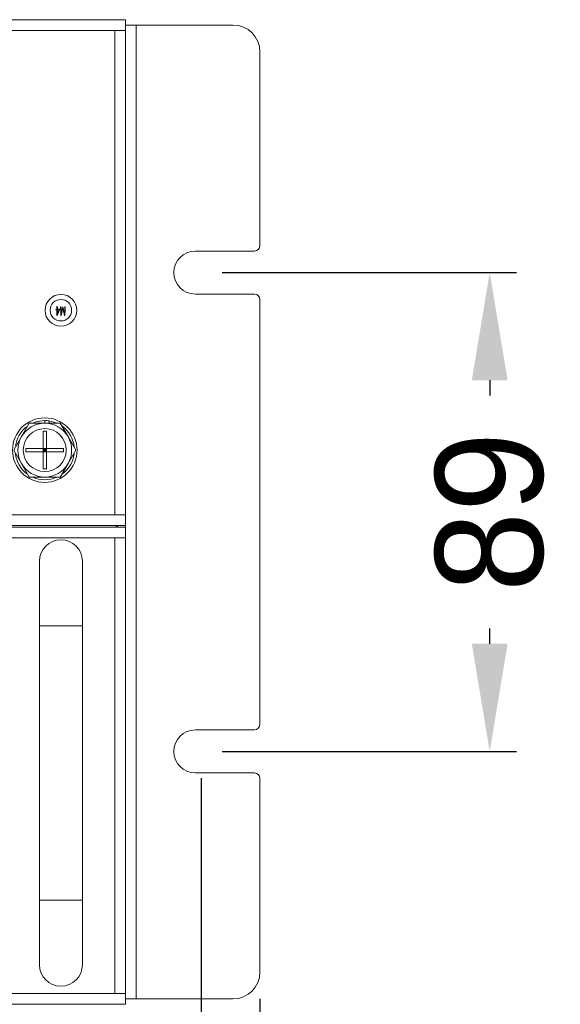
# Model space of a CAD drawing. Header units: millimetres. Extents: x 2378 to 2971, y 310 to 1352.
# Tile 21 of 23: x 2870 to 2971, y 403 to 586. Entities that reach past the tile are written whole.
import ezdxf

# ---------------------------------------------------------------- set-up
doc = ezdxf.new("R2010")
doc.units = ezdxf.units.MM
doc.header["$PDSIZE"] = -1
doc.dimstyles.new('ISO-25', dxfattribs={"dimtxt": 2.5, "dimasz": 2.5, "dimexe": 1.25, "dimexo": 0.625, "dimtad": 1, "dimtxsty": 'Standard', "dimcen": 2.5, "dimadec": 0, "dimazin": 0, "dimtfac": 1, "dimtmove": 0, "dimatfit": 3, "dimfxl": 0, "dimarcsym": 0})

# ---------------------------------------------------------------- blocks, each defined once
blk = doc.blocks.new('*D89')
at = {"color": 4, "linetype": 'Continuous', "lineweight": -2, "transparency": 16777216}
for p, q in [((2424.86, 404.02), (2424.86, 321.55)), ((2914.86, 404.02), (2914.86, 321.55)), ((2444.86, 326.55), (2633.46, 326.55)), ((2894.86, 326.55), (2693.46, 326.55))]:
    blk.add_line(p, q, dxfattribs=at)
at = {"color": 4, "linetype": 'Continuous', "transparency": 16777216}
for points in [[(2444.86, 329.88), (2444.86, 323.22), (2424.86, 326.55)], [(2894.86, 329.88), (2894.86, 323.22), (2914.86, 326.55)]]:
    blk.add_solid(points, dxfattribs=at)
at = {"layer": 'Defpoints', "color": 0, "linetype": 'Continuous', "transparency": 16777216}
for p in [(2424.86, 409.02), (2914.86, 409.02), (2914.86, 326.55)]:
    blk.add_point(p, dxfattribs=at)
at = {"color": 4, "linetype": 'Continuous', "lineweight": 5, "transparency": 16777216, "insert": (2663.46, 336.55), "char_height": 20, "attachment_point": 2}
blk.add_mtext('490', dxfattribs=at)
blk = doc.blocks.new('*D90')
at = {"color": 4, "lineweight": -2, "transparency": 16777216}
for p, q in [((2907.86, 539.02), (2962.6, 539.02)), ((2957.6, 519.02), (2957.6, 516.19)), ((2957.6, 470.02), (2957.6, 472.85)), ((2907.86, 450.02), (2962.6, 450.02))]:
    blk.add_line(p, q, dxfattribs=at)
at = {"color": 4, "transparency": 16777216}
for points in [[(2954.27, 519.02), (2960.93, 519.02), (2957.6, 539.02)], [(2954.27, 470.02), (2960.93, 470.02), (2957.6, 450.02)]]:
    blk.add_solid(points, dxfattribs=at)
at = {"layer": 'Defpoints', "color": 0, "transparency": 16777216}
for p in [(2902.86, 539.02), (2902.86, 450.02), (2957.6, 450.02)]:
    blk.add_point(p, dxfattribs=at)
at = {"color": 4, "lineweight": 5, "transparency": 16777216, "insert": (2957.6, 494.52), "char_height": 20, "attachment_point": 5, "rotation": 90}
blk.add_mtext('89', dxfattribs=at)
blk = doc.blocks.new('*D91')
at = {"color": 4, "linetype": 'ByBlock', "lineweight": -2, "transparency": 16777216}
for p, q in [((2435.87, 445.01), (2435.87, 365.92)), ((2903.92, 445.02), (2903.92, 365.92)), ((2455.87, 370.92), (2639.12, 370.92)), ((2883.92, 370.92), (2702.45, 370.92))]:
    blk.add_line(p, q, dxfattribs=at)
at = {"color": 4, "linetype": 'ByBlock', "transparency": 16777216}
for points in [[(2455.87, 374.25), (2455.87, 367.58), (2435.87, 370.92)], [(2883.92, 374.25), (2883.92, 367.58), (2903.92, 370.92)]]:
    blk.add_solid(points, dxfattribs=at)
at = {"layer": 'Defpoints', "color": 0, "linetype": 'ByBlock', "transparency": 16777216}
for p in [(2435.87, 450.01), (2903.92, 450.02), (2435.87, 370.92)]:
    blk.add_point(p, dxfattribs=at)
at = {"color": 4, "linetype": 'ByBlock', "lineweight": 5, "transparency": 16777216, "insert": (2670.78, 370.92), "char_height": 20, "attachment_point": 5}
blk.add_mtext('468', dxfattribs=at)

msp = doc.modelspace()

# ---------------------------------------------------------------- linework, layer by layer
at = {"color": 0, "linetype": 'ByBlock', "lineweight": 5}
for p, q in [((2449.86, 586.02), (2889.86, 586.02)), ((2889.86, 586.02), (2889.86, 584.02)), ((2887.86, 584.02), (2451.86, 584.02)), ((2887.86, 494.02), (2887.86, 584.02)), ((2889.86, 584.02), (2887.86, 584.02)), ((2891.86, 585.02), (2889.86, 585.02)), ((2889.86, 494.02), (2889.86, 584.02)), ((2891.86, 585.02), (2891.86, 404.02)), ((2909.86, 585.02), (2891.86, 585.02)), ((2914.86, 580.02), (2914.86, 544.02)), ((2902.86, 543.02), (2913.86, 543.02)), ((2913.86, 535.02), (2902.86, 535.02)), ((2877.13, 532.18), (2877.13, 532.63)), ((2877.17, 532.69), (2877.19, 532.64)), ((2877.19, 532.64), (2877.2, 532.61)), ((2877.8, 532.57), (2877.83, 532.66)), ((2877.87, 532.64), (2877.88, 532.48)), ((2877.91, 531.39), (2878.19, 532.67)), ((2878.19, 532.67), (2878.24, 532.66)), ((2878.24, 532.66), (2878.54, 531.4)), ((2878.56, 532.49), (2878.57, 532.65)), ((2878.62, 532.67), (2878.66, 532.56)), ((2914.86, 534.02), (2914.86, 455.02)), ((2877.01, 532.04), (2876.94, 532.12)), ((2876.95, 532.16), (2877.13, 532.18)), ((2877.03, 532.06), (2877.01, 532.04)), ((2877.1, 532.09), (2877.07, 532.08)), ((2877.13, 531.06), (2877.13, 532.1)), ((2877.19, 531.06), (2877.13, 531.06)), ((2877.61, 532.09), (2877.19, 531.06)), ((2877.2, 532.46), (2877.2, 532.19)), ((2877.2, 532.19), (2877.56, 532.21)), ((2877.2, 531.27), (2877.55, 532.12)), ((2877.55, 532.12), (2877.2, 532.11)), ((2877.2, 532.11), (2877.2, 531.27)), ((2877.56, 532.21), (2877.58, 532.25)), ((2877.61, 532.25), (2877.65, 532.15)), ((2877.64, 532.1), (2877.61, 532.09)), ((2877.66, 532.11), (2877.64, 532.1)), ((2877.82, 532.23), (2877.81, 532.34)), ((2877.85, 531.05), (2877.82, 532.23)), ((2877.91, 531.05), (2877.85, 531.05)), ((2877.88, 532.48), (2877.91, 531.39)), ((2878.22, 532.47), (2877.91, 531.05)), ((2878.55, 531.05), (2878.22, 532.47)), ((2878.54, 531.4), (2878.56, 532.49)), ((2878.61, 531.05), (2878.55, 531.05)), ((2878.63, 532.24), (2878.61, 531.05)), ((2870.53, 508.52), (2871.97, 511.02)), ((2871.97, 511.02), (2874.86, 511.02)), ((2874.86, 511.02), (2874.86, 511.52)), ((2874.86, 511.02), (2877.75, 511.02)), ((2875.66, 511.46), (2875.66, 511.02)), ((2876.96, 511.1), (2875.66, 511.46)), ((2877.75, 511.02), (2879.19, 508.52)), ((2874.56, 509.52), (2875.16, 509.52)), ((2874.56, 506.32), (2874.56, 509.52)), ((2875.16, 509.52), (2875.16, 506.32)), ((2869.09, 506.02), (2870.53, 508.52)), ((2879.19, 508.52), (2880.63, 506.02)), ((2870.53, 503.52), (2869.09, 506.02)), ((2871.36, 505.72), (2871.36, 506.32)), ((2871.36, 506.32), (2874.56, 506.32)), ((2874.56, 505.72), (2871.36, 505.72)), ((2875.16, 506.32), (2874.56, 506.32)), ((2874.56, 506.32), (2874.56, 505.72)), ((2874.86, 506.02), (2874.56, 506.32)), ((2874.56, 506.02), (2874.86, 506.02)), ((2874.86, 506.02), (2874.56, 505.72)), ((2874.56, 505.72), (2875.16, 505.72)), ((2874.56, 502.52), (2874.56, 505.72)), ((2874.86, 506.32), (2874.86, 506.02)), ((2875.16, 506.32), (2874.86, 506.02)), ((2874.86, 506.02), (2875.16, 506.02)), ((2874.86, 506.02), (2875.16, 505.72)), ((2874.86, 506.02), (2874.86, 505.72)), ((2875.16, 506.32), (2878.36, 506.32)), ((2875.16, 505.72), (2875.16, 506.32)), ((2878.36, 505.72), (2875.16, 505.72)), ((2875.16, 505.72), (2875.16, 502.52)), ((2878.36, 506.32), (2878.36, 505.72)), ((2880.63, 506.02), (2879.19, 503.52)), ((2871.97, 501.02), (2870.53, 503.52)), ((2879.19, 503.52), (2877.75, 501.02)), ((2875.16, 502.52), (2874.56, 502.52)), ((2874.86, 501.02), (2871.97, 501.02)), ((2877.75, 501.02), (2874.86, 501.02)), ((2451.86, 494.02), (2887.86, 494.02)), ((2889.86, 494.02), (2887.86, 494.02)), ((2889.86, 494.02), (2889.86, 492.02)), ((2889.86, 492.02), (2449.86, 492.02)), ((2449.86, 491.72), (2889.86, 491.72)), ((2888.16, 492.02), (2888.16, 491.72)), ((2888.36, 491.72), (2888.36, 492.02)), ((2889.86, 492.02), (2889.86, 491.72)), ((2889.86, 491.72), (2889.86, 489.72)), ((2887.86, 489.72), (2451.86, 489.72)), ((2887.86, 405.02), (2887.86, 489.72)), ((2889.86, 489.72), (2887.86, 489.72)), ((2889.86, 405.02), (2889.86, 489.72)), ((2873.86, 485.37), (2873.86, 473.37)), ((2881.86, 473.37), (2881.86, 485.37)), ((2873.86, 473.37), (2873.86, 422.37)), ((2881.86, 473.37), (2873.86, 473.37)), ((2881.86, 422.37), (2881.86, 473.37)), ((2902.86, 454.02), (2913.86, 454.02)), ((2913.86, 446.02), (2902.86, 446.02)), ((2914.86, 445.02), (2914.86, 409.02)), ((2873.86, 422.37), (2873.86, 410.37)), ((2881.86, 422.37), (2873.86, 422.37)), ((2881.86, 410.37), (2881.86, 422.37)), ((2451.86, 405.02), (2887.86, 405.02)), ((2889.86, 405.02), (2887.86, 405.02)), ((2889.86, 405.02), (2889.86, 403.02)), ((2889.86, 403.02), (2449.86, 403.02)), ((2891.86, 404.02), (2889.86, 404.02)), ((2909.86, 404.02), (2891.86, 404.02))]:
    msp.add_line(p, q, dxfattribs=at)
at = {"color": 0, "linetype": 'ByBlock', "lineweight": 5, "flags": 128}
msp.add_lwpolyline([(2874.86, 511.52), (2873.47, 511.34), (2872.61, 511.04)], dxfattribs=at)
at = {"color": 0, "linetype": 'ByBlock', "lineweight": 5}
for centre, radius in [((2877.86, 532.02), 2.95), ((2877.86, 532.02), 2), ((2874.86, 506.02), 6), ((2874.86, 506.02), 4)]:
    msp.add_circle(centre, radius, dxfattribs=at)
for centre, radius, start, end in [((2909.86, 580.02), 5, 0, 90), ((2913.86, 544.02), 1, 270, 0), ((2902.86, 539.02), 4, 90, 270), ((2913.86, 534.02), 1, 0, 90), ((2874.86, 506.02), 5, 90, 150), ((2874.86, 506.02), 5.5, 81.6364, 90), ((2874.86, 506.02), 5, 30, 90), ((2874.86, 506.02), 5.5, 127.7815, 171.9662), ((2874.86, 506.02), 5.5, 5.4088, 53.7322), ((2874.86, 506.02), 5, 150, 210), ((2874.86, 506.02), 5, 330, 30), ((2874.86, 506.02), 5.5, 187.3618, 232.8634), ((2874.86, 506.02), 5.5, 308.0707, 352.0408), ((2874.86, 506.02), 5, 210, 270), ((2874.86, 506.02), 5, 270, 330), ((2874.86, 506.02), 5.5, 246.7867, 293.2921), ((2877.86, 485.37), 4, 0, 180), ((2902.86, 450.02), 4, 90, 270), ((2913.86, 455.02), 1, 270, 0), ((2913.86, 445.02), 1, 0, 90), ((2877.86, 410.37), 4, 180, 0), ((2909.86, 409.02), 5, 270, 0)]:
    msp.add_arc(centre, radius, start, end, dxfattribs=at)
for points, knots in [([(2877.13, 532.63), (2877.13, 532.66), (2877.13, 532.69), (2877.13, 532.72), (2877.13, 532.73), (2877.13, 532.73), (2877.14, 532.73), (2877.14, 532.73), (2877.14, 532.73)], [0, 0, 0, 0, 0.750308, 0.843253, 0.890941, 0.936991, 0.968834, 1, 1, 1, 1]), ([(2877.14, 532.73), (2877.14, 532.73), (2877.15, 532.72), (2877.16, 532.7), (2877.16, 532.69), (2877.17, 532.69)], [0, 0, 0, 0, 0.27584, 0.560512, 1, 1, 1, 1]), ([(2877.2, 532.61), (2877.2, 532.6), (2877.21, 532.58), (2877.22, 532.55), (2877.2, 532.52), (2877.2, 532.49), (2877.2, 532.47), (2877.2, 532.46)], [0, 0, 0, 0, 0.170585, 0.338084, 0.55883, 0.779342, 1, 1, 1, 1]), ([(2877.81, 532.34), (2877.81, 532.36), (2877.81, 532.41), (2877.8, 532.46), (2877.78, 532.49), (2877.78, 532.53), (2877.79, 532.55), (2877.8, 532.57)], [0, 0, 0, 0, 0.340775, 0.561476, 0.671695, 0.779358, 1, 1, 1, 1]), ([(2877.83, 532.66), (2877.83, 532.67), (2877.84, 532.69), (2877.85, 532.71), (2877.86, 532.72), (2877.86, 532.72), (2877.87, 532.72), (2877.87, 532.72), (2877.87, 532.71), (2877.87, 532.71)], [0, 0, 0, 0, 0.420255, 0.748372, 0.811499, 0.843768, 0.874424, 0.937373, 1, 1, 1, 1]), ([(2877.87, 532.71), (2877.87, 532.7), (2877.88, 532.67), (2877.87, 532.65), (2877.87, 532.64)], [0, 0, 0, 0, 0.556981, 1, 1, 1, 1]), ([(2878.57, 532.65), (2878.57, 532.66), (2878.57, 532.68), (2878.57, 532.71), (2878.58, 532.72), (2878.58, 532.72), (2878.58, 532.73), (2878.58, 532.73), (2878.59, 532.73)], [0, 0, 0, 0, 0.499439, 0.749911, 0.87384, 0.938419, 0.967906, 1, 1, 1, 1]), ([(2878.59, 532.73), (2878.59, 532.73), (2878.59, 532.73), (2878.6, 532.72), (2878.61, 532.7), (2878.61, 532.68), (2878.62, 532.67)], [0, 0, 0, 0, 0.125249, 0.247614, 0.500956, 1, 1, 1, 1]), ([(2878.66, 532.56), (2878.66, 532.54), (2878.66, 532.5), (2878.63, 532.45), (2878.63, 532.38), (2878.63, 532.31), (2878.63, 532.26), (2878.63, 532.24)], [0, 0, 0, 0, 0.168074, 0.338552, 0.558757, 0.779319, 1, 1, 1, 1]), ([(2876.94, 532.12), (2876.94, 532.12), (2876.93, 532.13), (2876.93, 532.14), (2876.93, 532.15), (2876.94, 532.16), (2876.95, 532.16), (2876.95, 532.16)], [0, 0, 0, 0, 0.251229, 0.499293, 0.625431, 0.749148, 1, 1, 1, 1]), ([(2877.07, 532.08), (2877.06, 532.07), (2877.05, 532.07), (2877.03, 532.06), (2877.03, 532.06)], [0, 0, 0, 0, 0.560726, 1, 1, 1, 1]), ([(2877.13, 532.1), (2877.13, 532.1), (2877.12, 532.1), (2877.11, 532.09), (2877.1, 532.09)], [0, 0, 0, 0, 0.5607004, 1, 1, 1, 1]), ([(2877.58, 532.25), (2877.58, 532.25), (2877.58, 532.26), (2877.59, 532.26), (2877.59, 532.26), (2877.59, 532.26), (2877.59, 532.26), (2877.6, 532.26), (2877.6, 532.26), (2877.6, 532.25), (2877.6, 532.25), (2877.61, 532.25)], [0, 0, 0, 0, 0.245336, 0.378475, 0.422212, 0.462485, 0.499168, 0.573122, 0.658957, 0.789148, 1, 1, 1, 1]), ([(2877.65, 532.15), (2877.66, 532.14), (2877.66, 532.13), (2877.66, 532.11), (2877.66, 532.11)], [0, 0, 0, 0, 0.562764, 1, 1, 1, 1])]:
    msp.add_open_spline(points, degree=3, knots=knots, dxfattribs=at)

# ---------------------------------------------------------------- dimensions: what is measured, and where the dimension line sits
at = {"lineweight": 5}
dim = msp.add_linear_dim(base=(2957.6, 450.02), p1=(2902.86, 539.02), p2=(2902.86, 450.02), angle=90, dimstyle='ISO-25', override={"dimtxt": 20, "dimasz": 20, "dimexe": 5, "dimexo": 5, "dimgap": 5, "dimtad": 0, "dimdec": 1, "dimdsep": 46, "dimclrd": 4, "dimclre": 4, "dimclrt": 4, "dimadec": 2, "dimazin": 2, "dimtdec": 1, "dimtzin": 0}, dxfattribs=at)
dim.commit()
dim.dimension.update_dxf_attribs({"geometry": '*D90', "text_midpoint": (2957.6, 494.52), "dimtype": 160})
at = {"color": 0, "linetype": 'ByBlock', "lineweight": 5}
dim = msp.add_linear_dim(base=(2435.8732, 370.9174), p1=(2903.9163, 450.0185), p2=(2435.8732, 450.0122), dimstyle='ISO-25', override={"dimtxt": 20, "dimasz": 20, "dimexe": 5, "dimexo": 5, "dimgap": 5, "dimtad": 0, "dimdec": 1, "dimdsep": 46, "dimclrd": 4, "dimclre": 4, "dimclrt": 4, "dimadec": 2, "dimazin": 2, "dimtdec": 1, "dimtzin": 0}, dxfattribs=at)
dim.commit()
dim.dimension.update_dxf_attribs({"geometry": '*D91', "text_midpoint": (2670.784, 370.9174), "dimtype": 160})
at = {"color": 7, "linetype": 'Continuous', "lineweight": 5}
dim = msp.add_linear_dim(base=(2914.86, 326.55), p1=(2424.86, 409.02), p2=(2914.86, 409.02), dimstyle='ISO-25', override={"dimtxt": 20, "dimasz": 20, "dimexe": 5, "dimexo": 5, "dimgap": 5, "dimtad": 0, "dimdec": 1, "dimdsep": 46, "dimclrd": 4, "dimclre": 4, "dimclrt": 4, "dimadec": 2, "dimazin": 2, "dimtdec": 1, "dimtzin": 0}, dxfattribs=at)
dim.commit()
dim.dimension.update_dxf_attribs({"geometry": '*D89', "text_midpoint": (2663.46, 326.55), "dimtype": 160})

doc.saveas('drawing.dxf')
